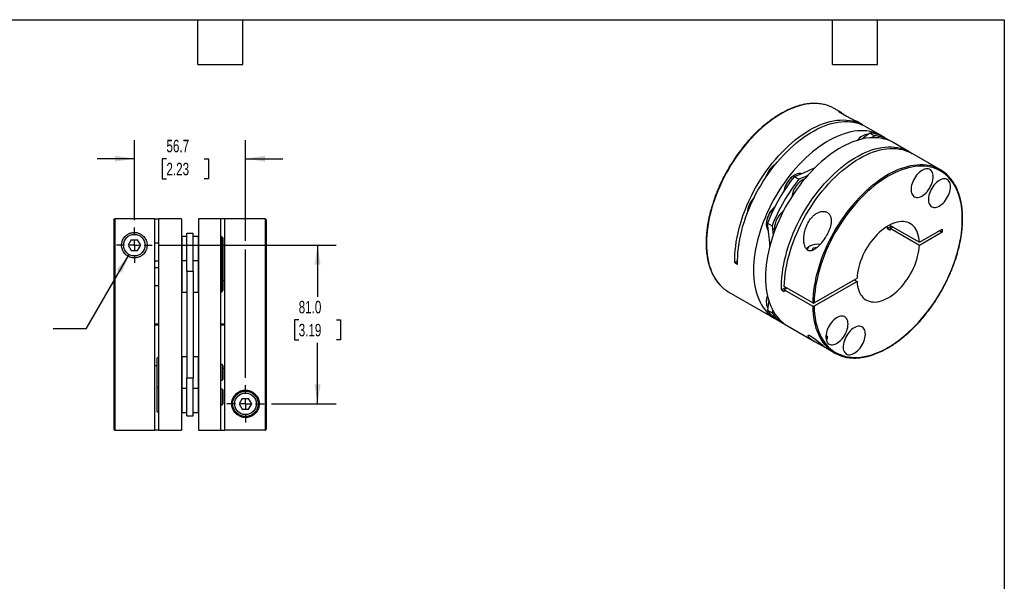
# Model space of a CAD drawing. Header units: millimetres. Extents: x 19 to 819, y 19 to 629.
# Tile 3 of 3: x 317 to 819, y 342 to 629. Entities that reach past the tile are written whole.
import ezdxf

# ---------------------------------------------------------------- set-up
doc = ezdxf.new("R2010")
doc.units = ezdxf.units.MM
doc.header["$LTSCALE"] = 3
doc.linetypes.add('SLD-Center', pattern=[19.05, 15.24, -1.27, 1.27, -1.27])
doc.linetypes.add('SLD-Solid', pattern=[0])
doc.layers.add('CENTER', color=40, linetype='SLD-Center')
doc.layers.add('DIMENSIONS', color=140, linetype='SLD-Solid', lineweight=25)
doc.layers.add('TEXT', color=140, linetype='SLD-Solid', lineweight=25)
doc.styles.add('SLDTEXTSTYLE0', font='TXT', dxfattribs={"width": 0.7})
doc.dimstyles.new('SLDDIMSTYLE2', dxfattribs={"dimtxt": 6.474023, "dimasz": 9.906, "dimexe": 0, "dimexo": 0.0625, "dimgap": 1.618506, "dimtad": 0, "dimtih": 1, "dimtoh": 1, "dimdec": 1, "dimrnd": 1e-09, "dimzin": 4, "dimdsep": 46, "dimtxsty": 'SLDTEXTSTYLE0', "dimsah": 1, "dimcen": 0.09, "dimadec": 0, "dimazin": 1, "dimtfac": 1, "dimtdec": 1, "dimtofl": 0, "dimtmove": 0, "dimatfit": 3, "dimfxl": 0, "dimfrac": 2, "dimtolj": 1, "dimtzin": 12, "dimarcsym": 0})
doc.dimstyles.new('SLDDIMSTYLE4', dxfattribs={"dimtxt": 6.474023, "dimasz": 9.906, "dimexe": 0, "dimexo": 0.0625, "dimgap": 1.618506, "dimtad": 0, "dimtih": 1, "dimtoh": 1, "dimdec": 1, "dimrnd": 1e-09, "dimzin": 12, "dimdsep": 46, "dimtxsty": 'SLDTEXTSTYLE0', "dimsah": 1, "dimcen": 0.09, "dimadec": 0, "dimazin": 3, "dimtfac": 1, "dimtdec": 1, "dimtmove": 0, "dimatfit": 0, "dimfxl": 0, "dimfrac": 2, "dimtolj": 1, "dimtzin": 12, "dimarcsym": 0})
doc.dimstyles.new('SLDDIMSTYLE5', dxfattribs={"dimtxt": 6.474023, "dimasz": 9.906, "dimexe": 0, "dimexo": 0.0625, "dimgap": 1.618506, "dimtad": 0, "dimtih": 1, "dimtoh": 1, "dimdec": 1, "dimrnd": 1e-09, "dimzin": 12, "dimdsep": 46, "dimtxsty": 'SLDTEXTSTYLE0', "dimsah": 1, "dimcen": 0, "dimadec": 0, "dimazin": 3, "dimtfac": 1, "dimtdec": 1, "dimtofl": 0, "dimtmove": 0, "dimatfit": 3, "dimfxl": 0, "dimfrac": 2, "dimtolj": 1, "dimtzin": 12, "dimarcsym": 0})

# ---------------------------------------------------------------- blocks, each defined once
blk = doc.blocks.new('_D_5')
at = {"layer": 'DIMENSIONS'}
for p, q in [((388.05, 513.52), (478.21, 513.52)), ((468.68, 513.52), (468.68, 487.17)), ((459.06, 475.44), (456.89, 475.44)), ((456.89, 475.44), (456.89, 465.15)), ((478.3, 475.44), (480.47, 475.44)), ((480.47, 475.44), (480.47, 465.15)), ((456.89, 465.15), (459.06, 465.15)), ((468.68, 432.52), (468.68, 463.7)), ((480.47, 465.15), (478.3, 465.15)), ((445.25, 432.52), (478.21, 432.52))]:
    blk.add_line(p, q, dxfattribs=at)
for points in [[(468.68, 513.52), (467.16, 503.61), (470.21, 503.61)], [(468.68, 432.52), (470.21, 442.42), (467.16, 442.42)]]:
    blk.add_solid(points, dxfattribs=at)
at = {"layer": 'DIMENSIONS', "char_height": 6.35, "attachment_point": 1, "style": 'SLDTEXTSTYLE0'}
for s, insert in [('81.0', (459.06, 485.07)), ('3.19', (459.06, 473.33))]:
    blk.add_mtext(s, dxfattribs=dict(at, insert=insert))
blk = doc.blocks.new('_D_6')
at = {"layer": 'DIMENSIONS'}
for p, q in [((375.2, 526.37), (375.2, 567.2)), ((431.9, 515.8), (431.9, 567.2)), ((375.2, 557.67), (356.15, 557.67)), ((391.57, 557.67), (389.4, 557.67)), ((389.4, 557.67), (389.4, 547.38)), ((410.81, 557.67), (412.99, 557.67)), ((412.99, 557.67), (412.99, 547.38)), ((431.9, 557.67), (450.95, 557.67)), ((389.4, 547.38), (391.57, 547.38)), ((412.99, 547.38), (410.81, 547.38)), ((431.9, 445.87), (431.9, 511.23))]:
    blk.add_line(p, q, dxfattribs=at)
for points in [[(375.2, 557.67), (365.3, 559.2), (365.3, 556.15)], [(431.9, 557.67), (441.81, 556.15), (441.81, 559.2)]]:
    blk.add_solid(points, dxfattribs=at)
at = {"layer": 'DIMENSIONS', "char_height": 6.35, "attachment_point": 1, "style": 'SLDTEXTSTYLE0'}
for s, insert in [('56.7', (391.57, 567.31)), ('2.23', (391.57, 555.57))]:
    blk.add_mtext(s, dxfattribs=dict(at, insert=insert))
blk = doc.blocks.new('_D_7')
at = {"layer": 'DIMENSIONS'}
for p, q in [((372.45, 508.76), (350.5, 470.73)), ((350.5, 470.73), (333.83, 470.73))]:
    blk.add_line(p, q, dxfattribs=at)
blk.add_solid([(372.45, 508.76), (366.18, 500.94), (368.82, 499.41)], dxfattribs=at)
at = {"layer": 'DIMENSIONS', "char_height": 6.35, "attachment_point": 1, "style": 'SLDTEXTSTYLE0'}
for s, insert in [('M10-1.5 X 30MM', (256.67, 478.92)), ('SHCS X2', (273.87, 468.63))]:
    blk.add_mtext(s, dxfattribs=dict(at, insert=insert))
blk = doc.blocks.new('SW_CENTERMARKSYMBOL_1')
at = {"layer": 'CENTER', "color": 0}
for p, q in [((0, 5.08), (0, 9.54)), ((-5.08, 0), (-9.54, 0)), ((0, 0), (-2.54, 0)), ((0, 0), (0, 2.54)), ((0, 0), (0, -2.54)), ((0, 0), (2.54, 0)), ((5.08, 0), (9.54, 0)), ((0, -5.08), (0, -9.54))]:
    blk.add_line(p, q, dxfattribs=at)
blk = doc.blocks.new('SW_CENTERMARKSYMBOL_2')
at = {"layer": 'CENTER', "color": 0}
for p, q in [((0, 5.08), (0, 9.04)), ((-5.08, 0), (-9.04, 0)), ((0, 0), (-2.54, 0)), ((0, 0), (0, 2.54)), ((0, 0), (0, -2.54)), ((0, 0), (2.54, 0)), ((5.08, 0), (9.04, 0)), ((0, -5.08), (0, -9.04))]:
    blk.add_line(p, q, dxfattribs=at)

msp = doc.modelspace()

# ---------------------------------------------------------------- linework, layer by layer
for p, q in [((735.1, 581.71), (732.31, 583.32)), ((746.8, 574.95), (743.66, 576.76)), ((756.35, 569.44), (748.22, 574.13)), ((746.8, 569.31), (746.66, 569.23)), ((750.51, 570.76), (752.84, 569.41)), ((752.84, 569.41), (751.5, 568.39)), ((760.59, 566.99), (758.26, 568.34)), ((770.63, 561.19), (762.5, 565.89)), ((786.54, 552.01), (772.05, 560.38)), ((712.01, 548.54), (714.35, 547.19)), ((712.18, 549.33), (712.04, 549.25)), ((364.7, 526.51), (364.7, 419.52)), ((385.7, 527.01), (365.2, 527.01)), ((365.2, 527.01), (365.2, 419.02)), ((385.7, 419.02), (385.7, 527.01)), ((385.7, 526.98), (387.7, 526.98)), ((399.2, 527.02), (387.7, 527.02)), ((387.7, 419.02), (387.7, 527.02)), ((399.2, 527.02), (399.2, 419.02)), ((419.4, 527.02), (407.9, 527.02)), ((407.9, 527.02), (407.9, 419.02)), ((419.4, 419.02), (419.4, 527.02)), ((421.4, 526.98), (419.4, 526.98)), ((441.9, 527.02), (421.4, 527.02)), ((421.4, 419.03), (421.4, 527.02)), ((441.9, 527.02), (441.9, 419.03)), ((442.4, 526.52), (442.4, 419.53)), ((697.68, 524.38), (697.68, 524.21)), ((698.28, 524.76), (700.62, 523.41)), ((759.48, 521.94), (759.54, 523.2)), ((761.65, 523.19), (759.48, 521.94)), ((760.94, 523.6), (760.92, 523.96)), ((760.94, 523.6), (775.79, 515.03)), ((762.36, 522.78), (760.94, 521.97)), ((399.4, 518), (399.2, 517.8)), ((401.9, 518), (399.4, 518)), ((399.4, 518), (399.4, 505.5)), ((401.9, 519.66), (405.2, 519.66)), ((401.9, 500.24), (401.9, 519.66)), ((405.2, 500.24), (405.2, 519.66)), ((407.7, 518), (405.2, 518)), ((407.9, 517.8), (407.7, 518)), ((407.7, 518), (407.7, 505.5)), ((419.6, 518), (419.4, 518)), ((420.4, 517.2), (419.6, 518)), ((419.6, 518), (419.6, 505.5)), ((759.48, 521.94), (760.89, 521.12)), ((775.79, 513.4), (760.94, 521.97)), ((775.79, 515.03), (787.47, 521.77)), ((787.47, 520.14), (775.79, 513.4)), ((786.06, 520.96), (787.47, 520.14)), ((787.47, 521.77), (787.47, 520.14)), ((373.59, 516.32), (371.97, 513.52)), ((371.97, 513.52), (373.59, 510.72)), ((373.59, 516.32), (376.82, 516.32)), ((378.44, 513.52), (376.82, 516.32)), ((376.82, 510.72), (378.44, 513.52)), ((387.7, 514.5), (385.7, 514.5)), ((420.4, 517.2), (420.4, 504.7)), ((719.95, 513), (719.24, 512.59)), ((373.59, 510.72), (376.82, 510.72)), ((721.55, 512.07), (720.93, 510.74)), ((723.64, 512.4), (721.55, 512.07)), ((721.55, 510.99), (721.55, 512.07)), ((385.7, 505.5), (387.7, 505.5)), ((399.4, 505.5), (399.2, 505.3)), ((401.9, 505.5), (399.4, 505.5)), ((399.4, 505.5), (399.4, 489.5)), ((407.7, 505.5), (405.2, 505.5)), ((407.9, 505.3), (407.7, 505.5)), ((407.7, 505.5), (407.7, 489.5)), ((419.6, 505.5), (419.4, 505.5)), ((420.4, 504.7), (419.6, 505.5)), ((419.6, 505.5), (419.6, 489.5)), ((420.4, 504.7), (420.4, 490.3)), ((683.03, 505.32), (681.65, 504.52)), ((683.06, 503.7), (681.65, 504.52)), ((387.7, 502), (385.7, 502)), ((401.9, 500.24), (405.2, 500.24)), ((401.9, 500.24), (401.9, 445.8)), ((405.2, 500.24), (405.2, 445.8)), ((385.7, 493), (387.7, 493)), ((420.4, 495.43), (421.4, 495.43)), ((722.07, 484.02), (744, 496.68)), ((744, 495.04), (722.07, 482.38)), ((742.59, 495.86), (744, 495.04)), ((399.2, 489.7), (399.4, 489.5)), ((399.4, 489.5), (401.9, 489.5)), ((405.2, 489.5), (407.7, 489.5)), ((407.7, 489.5), (407.9, 489.7)), ((419.4, 489.5), (419.6, 489.5)), ((419.6, 489.5), (420.4, 490.3)), ((678.31, 489.78), (702.35, 475.9)), ((707.58, 491.98), (705.48, 490.76)), ((705.48, 490.76), (706.89, 489.95)), ((721.37, 484.02), (706.87, 492.39)), ((708.29, 491.57), (706.87, 490.75)), ((706.87, 490.75), (721.37, 482.38)), ((697.68, 484.4), (697.68, 484.24)), ((698.28, 480.3), (700.62, 478.96)), ((700.83, 480.63), (700.62, 478.96)), ((387.7, 473.12), (385.7, 473.12)), ((385.7, 472.92), (387.7, 472.92)), ((421.4, 473.12), (419.4, 473.12)), ((419.4, 472.92), (421.4, 472.92)), ((704.26, 474.8), (706.6, 473.45)), ((708.5, 472.35), (722.34, 464.36)), ((728.6, 460.75), (732.55, 458.47)), ((387.5, 456.54), (386.7, 455.74)), ((386.7, 455.74), (386.7, 441.34)), ((387.7, 456.54), (387.5, 456.54)), ((387.5, 456.54), (387.5, 440.54)), ((399.4, 456.54), (399.2, 456.34)), ((401.9, 456.54), (399.4, 456.54)), ((399.4, 456.54), (399.4, 440.54)), ((407.7, 456.54), (405.2, 456.54)), ((407.9, 456.34), (407.7, 456.54)), ((407.7, 456.54), (407.7, 440.54)), ((420, 452.54), (419.4, 452.54)), ((420.4, 452.14), (420, 452.54)), ((420, 452.54), (420, 444.54)), ((385.7, 452.11), (386.7, 452.11)), ((420.4, 452.14), (420.4, 444.94)), ((421.4, 450.61), (420.4, 450.61)), ((401.9, 445.8), (405.2, 445.8)), ((401.9, 426.38), (401.9, 445.8)), ((405.2, 426.38), (405.2, 445.8)), ((419.4, 444.54), (420, 444.54)), ((420, 444.54), (420.4, 444.94)), ((386.7, 441.34), (387.5, 440.54)), ((386.7, 441.34), (386.7, 428.84)), ((387.5, 440.54), (387.7, 440.54)), ((387.5, 440.54), (387.5, 428.04)), ((399.2, 440.74), (399.4, 440.54)), ((399.4, 440.54), (401.9, 440.54)), ((399.4, 440.54), (399.4, 428.04)), ((405.2, 440.54), (407.7, 440.54)), ((407.7, 440.54), (407.9, 440.74)), ((407.7, 440.54), (407.7, 428.04)), ((420, 440.04), (419.4, 440.04)), ((420.4, 439.64), (420, 440.04)), ((420, 440.04), (420, 432.04)), ((420.4, 439.64), (420.4, 432.44)), ((420, 432.04), (420.4, 432.44)), ((430.29, 435.32), (428.67, 432.52)), ((428.67, 432.52), (430.29, 429.72)), ((430.29, 435.32), (433.52, 435.32)), ((435.14, 432.52), (433.52, 435.32)), ((433.52, 429.72), (435.14, 432.52)), ((386.7, 428.84), (387.5, 428.04)), ((387.5, 428.04), (387.7, 428.04)), ((399.2, 428.24), (399.4, 428.04)), ((399.4, 428.04), (401.9, 428.04)), ((405.2, 428.04), (407.7, 428.04)), ((407.7, 428.04), (407.9, 428.24)), ((419.4, 432.04), (420, 432.04)), ((430.29, 429.72), (433.52, 429.72)), ((401.9, 426.38), (405.2, 426.38)), ((365.2, 419.02), (385.7, 419.02)), ((387.7, 419.06), (385.7, 419.06)), ((387.7, 419.02), (399.2, 419.02)), ((407.9, 419.02), (419.4, 419.02)), ((419.4, 419.06), (421.4, 419.06)), ((441.9, 419.03), (421.4, 419.03))]:
    msp.add_line(p, q)
at = {"flags": 128}
for points in [[(727.32, 585.29), (726.02, 585.55), (724.51, 585.75), (722.95, 585.84), (721.35, 585.82), (719.72, 585.7), (718.05, 585.47), (716.36, 585.14), (714.65, 584.7), (712.91, 584.15), (711.16, 583.5), (709.4, 582.75), (707.62, 581.9), (705.84, 580.95), (704.07, 579.9), (702.29, 578.76), (700.52, 577.53), (698.76, 576.21), (697.01, 574.8), (695.28, 573.31), (693.58, 571.74), (691.9, 570.09), (690.25, 568.37), (688.63, 566.58), (687.05, 564.73), (685.5, 562.81), (684, 560.84), (682.55, 558.82), (681.15, 556.74), (679.79, 554.63), (678.5, 552.47), (677.26, 550.28), (676.08, 548.06), (674.97, 545.81), (673.92, 543.55), (672.94, 541.26), (672.04, 538.97), (671.2, 536.68), (670.44, 534.38), (669.75, 532.09), (669.14, 529.8), (668.61, 527.54), (668.16, 525.29), (667.79, 523.06), (667.5, 520.87), (667.29, 518.71), (667.17, 516.59), (667.12, 514.51), (667.17, 512.48), (667.29, 510.5), (667.5, 508.58), (667.79, 506.72), (668.16, 504.92), (668.61, 503.19), (669.14, 501.54), (669.75, 499.96), (670.44, 498.46), (671.2, 497.04), (672.04, 495.71), (672.94, 494.47), (673.92, 493.32), (674.14, 493.09)], [(681.65, 504.52), (681.62, 506.59), (681.68, 508.7), (681.83, 510.86), (682.06, 513.05), (682.37, 515.28), (682.77, 517.54), (683.25, 519.82), (683.81, 522.12), (684.45, 524.43), (685.17, 526.75), (685.97, 529.08), (686.84, 531.4), (687.78, 533.72), (688.8, 536.02), (689.89, 538.31), (691.04, 540.57), (692.25, 542.81), (693.53, 545.01), (694.87, 547.18), (696.26, 549.3), (697.7, 551.38), (699.19, 553.4), (700.73, 555.37), (702.31, 557.28), (703.93, 559.12), (705.59, 560.9), (707.27, 562.6), (708.99, 564.22), (710.73, 565.77), (712.49, 567.23), (714.26, 568.61), (716.05, 569.89), (717.84, 571.08), (719.64, 572.18), (721.44, 573.18), (723.24, 574.08), (725.03, 574.88), (726.81, 575.57), (728.57, 576.16), (730.31, 576.64), (732.03, 577.01), (733.72, 577.28), (735.38, 577.43), (737.01, 577.48), (738.6, 577.41), (740.14, 577.24), (741.65, 576.96), (743.1, 576.57), (744.5, 576.07), (745.84, 575.46), (747.13, 574.75), (747.5, 574.52)], [(683.06, 503.7), (683.04, 505.74), (683.09, 507.83), (683.24, 509.96), (683.46, 512.13), (683.77, 514.33), (684.15, 516.56), (684.62, 518.81), (685.17, 521.08), (685.79, 523.37), (686.49, 525.66), (687.27, 527.96), (688.12, 530.25), (689.05, 532.54), (690.04, 534.82), (691.1, 537.08), (692.23, 539.32), (693.42, 541.54), (694.67, 543.72), (695.97, 545.87), (697.33, 547.98), (698.75, 550.04), (700.21, 552.06), (701.72, 554.02), (703.27, 555.92), (704.86, 557.76), (706.49, 559.54), (708.14, 561.24), (709.83, 562.87), (711.54, 564.43), (713.27, 565.9), (715.02, 567.29), (716.78, 568.6), (718.55, 569.81), (720.33, 570.93), (722.11, 571.96), (723.89, 572.89), (725.66, 573.72), (727.42, 574.45), (729.17, 575.08), (730.9, 575.61), (732.61, 576.03), (734.29, 576.34), (735.95, 576.55), (737.58, 576.65), (739.17, 576.64), (740.72, 576.53), (742.23, 576.31), (743.69, 575.99), (745.1, 575.56), (746.46, 575.02), (747.77, 574.38), (748.22, 574.13)], [(757.29, 568.86), (757.28, 568.86), (756.03, 569.62), (754.72, 570.27), (753.36, 570.82), (751.94, 571.26), (750.47, 571.6), (748.96, 571.83), (747.4, 571.95), (745.8, 571.96), (744.17, 571.86), (742.5, 571.66), (740.81, 571.35), (739.09, 570.93), (737.35, 570.4), (735.59, 569.77), (733.82, 569.04), (732.03, 568.2), (730.25, 567.27), (728.46, 566.24), (726.67, 565.11), (724.88, 563.88), (723.11, 562.57), (721.35, 561.17), (719.61, 559.68), (717.89, 558.12), (716.2, 556.47), (714.53, 554.75), (712.9, 552.96), (711.3, 551.11), (709.74, 549.19), (708.23, 547.21), (706.76, 545.18), (705.34, 543.1), (703.98, 540.98), (702.67, 538.81), (701.42, 536.61), (700.23, 534.38), (699.1, 532.12), (698.04, 529.84), (697.05, 527.55), (696.13, 525.24), (695.29, 522.93), (694.52, 520.62), (693.82, 518.32), (693.2, 516.02), (692.67, 513.74), (692.21, 511.47), (691.84, 509.24), (691.54, 507.03), (691.33, 504.85), (691.21, 502.72), (691.17, 500.63), (691.21, 498.59), (691.33, 496.6), (691.54, 494.66), (691.84, 492.79), (692.21, 490.99), (692.67, 489.25), (693.2, 487.59), (693.82, 486.01), (694.52, 484.5), (695.29, 483.08), (696.13, 481.75), (697.05, 480.5), (698.04, 479.35), (699.1, 478.3), (700.23, 477.34), (701.42, 476.48), (702.67, 475.73), (703.32, 475.38)], [(762.5, 565.89), (762.18, 566.06), (760.87, 566.72), (759.51, 567.27), (758.09, 567.71), (756.62, 568.05), (755.11, 568.27), (753.55, 568.4), (751.95, 568.41), (750.32, 568.31), (748.66, 568.11), (746.96, 567.8), (745.24, 567.38), (743.5, 566.85), (741.74, 566.22), (739.97, 565.49), (738.19, 564.65), (736.4, 563.72), (734.61, 562.68), (732.82, 561.55), (731.04, 560.33), (729.26, 559.02), (727.5, 557.62), (725.76, 556.13), (724.04, 554.57), (722.35, 552.92), (720.68, 551.2), (719.05, 549.41), (717.45, 547.56), (715.9, 545.64), (714.38, 543.66), (712.91, 541.63), (711.5, 539.55), (710.13, 537.42), (708.82, 535.26), (707.57, 533.06), (706.38, 530.83), (705.25, 528.57), (704.2, 526.29), (703.2, 524), (702.29, 521.69), (701.44, 519.38), (700.67, 517.07), (699.97, 514.76), (699.36, 512.47), (698.82, 510.19), (698.36, 507.92), (697.99, 505.68), (697.7, 503.48), (697.49, 501.3), (697.36, 499.17), (697.32, 497.08), (697.36, 495.03), (697.49, 493.04), (697.7, 491.11), (697.99, 489.24), (698.36, 487.44), (698.82, 485.7), (699.36, 484.04), (699.97, 482.45), (700.67, 480.95), (701.44, 479.53), (702.29, 478.2), (703.2, 476.95), (704.2, 475.8), (705.25, 474.75), (706.38, 473.79), (707.57, 472.93), (708.5, 472.35)], [(750.51, 570.76), (747.32, 568.35), (746.38, 567.66)], [(705.48, 490.76), (705.45, 492.8), (705.51, 494.89), (705.65, 497.02), (705.88, 499.19), (706.18, 501.39), (706.57, 503.62), (707.04, 505.87), (707.58, 508.14), (708.21, 510.43), (708.91, 512.72), (709.69, 515.02), (710.54, 517.31), (711.46, 519.6), (712.46, 521.88), (713.52, 524.14), (714.64, 526.38), (715.83, 528.6), (717.08, 530.78), (718.39, 532.93), (719.75, 535.04), (721.16, 537.1), (722.63, 539.12), (724.14, 541.08), (725.69, 542.98), (727.28, 544.82), (728.9, 546.6), (730.56, 548.3), (732.24, 549.93), (733.95, 551.49), (735.68, 552.96), (737.43, 554.35), (739.2, 555.66), (740.97, 556.87), (742.74, 557.99), (744.52, 559.02), (746.3, 559.95), (748.07, 560.78), (749.83, 561.51), (751.58, 562.14), (753.31, 562.67), (755.02, 563.09), (756.71, 563.4), (758.37, 563.61), (759.99, 563.71), (761.58, 563.7), (763.13, 563.59), (764.64, 563.37), (766.1, 563.05), (767.52, 562.62), (768.88, 562.08), (770.19, 561.44), (771.33, 560.77)], [(706.87, 492.39), (706.95, 494.51), (707.11, 496.67), (707.35, 498.87), (707.68, 501.11), (708.09, 503.37), (708.59, 505.65), (709.16, 507.96), (709.82, 510.27), (710.55, 512.59), (711.36, 514.92), (712.25, 517.24), (713.2, 519.56), (714.23, 521.86), (715.33, 524.14), (716.49, 526.4), (717.72, 528.63), (719.01, 530.82), (720.35, 532.98), (721.75, 535.1), (723.21, 537.17), (724.71, 539.18), (726.25, 541.14), (727.84, 543.04), (729.47, 544.87), (731.13, 546.63), (732.82, 548.32), (734.54, 549.93), (736.28, 551.46), (738.04, 552.91), (739.82, 554.27), (741.61, 555.54), (743.41, 556.71), (745.21, 557.79), (747.01, 558.78), (748.8, 559.66), (750.59, 560.44), (752.37, 561.11), (754.13, 561.68), (755.86, 562.14), (757.58, 562.49), (759.27, 562.74), (760.92, 562.87), (762.54, 562.9), (764.12, 562.82), (765.66, 562.62), (767.15, 562.32), (768.6, 561.91), (769.99, 561.4), (771.32, 560.77), (772.05, 560.38)], [(781.57, 553.97), (780.85, 554.13), (779.35, 554.37), (777.81, 554.51), (776.22, 554.53), (774.61, 554.45), (772.95, 554.27), (771.27, 553.97), (769.57, 553.57), (767.84, 553.07), (766.09, 552.46), (764.33, 551.75), (762.56, 550.94), (760.79, 550.03), (759.01, 549.02), (757.23, 547.92), (755.46, 546.72), (753.69, 545.43), (751.94, 544.06), (750.2, 542.6), (748.49, 541.06), (746.8, 539.45), (745.13, 537.76), (743.5, 535.99), (741.91, 534.16), (740.35, 532.27), (738.83, 530.32), (737.36, 528.32), (735.93, 526.26), (734.56, 524.16), (733.24, 522.02), (731.98, 519.84), (730.78, 517.63), (729.64, 515.4), (728.57, 513.14), (727.56, 510.86), (726.62, 508.57), (725.76, 506.28), (724.96, 503.98), (724.25, 501.69), (723.61, 499.4), (723.05, 497.12), (722.56, 494.87), (722.16, 492.63), (721.84, 490.43), (721.6, 488.25), (721.44, 486.11), (721.37, 484.02)], [(722.07, 482.38), (722.15, 480.38), (722.31, 478.43), (722.55, 476.53), (722.87, 474.7), (723.28, 472.94), (723.76, 471.25), (724.33, 469.63), (724.97, 468.09), (725.69, 466.63), (726.49, 465.26), (727.36, 463.97), (728.3, 462.77), (729.31, 461.67), (730.39, 460.66), (731.53, 459.76), (732.74, 458.95), (734.01, 458.24), (735.33, 457.63), (736.71, 457.13), (738.14, 456.74), (739.61, 456.45), (741.13, 456.27), (742.7, 456.2), (744.3, 456.23), (745.93, 456.38), (747.6, 456.62), (749.29, 456.98), (751.01, 457.44), (752.74, 458.01), (754.5, 458.68), (756.26, 459.45), (758.03, 460.33), (759.81, 461.3), (761.58, 462.37), (763.35, 463.53), (765.12, 464.78), (766.87, 466.13), (768.61, 467.56), (770.33, 469.07), (772.02, 470.66), (773.69, 472.32), (775.33, 474.06), (776.94, 475.87), (778.5, 477.74), (780.03, 479.67), (781.51, 481.66), (782.94, 483.7), (784.33, 485.78), (785.66, 487.91), (786.93, 490.08), (788.14, 492.28), (789.29, 494.5), (790.38, 496.75), (791.39, 499.02), (792.34, 501.31), (793.22, 503.6), (794.02, 505.89), (794.75, 508.18), (795.41, 510.46), (795.98, 512.74), (796.47, 514.99), (796.89, 517.23), (797.22, 519.43), (797.47, 521.61), (797.63, 523.75), (797.72, 525.84), (797.72, 527.89), (797.63, 529.9), (797.47, 531.84), (797.22, 533.73), (796.89, 535.55), (796.47, 537.31), (795.98, 538.99), (795.41, 540.6), (794.75, 542.14), (794.02, 543.59), (793.22, 544.95), (792.34, 546.23), (791.39, 547.42), (790.38, 548.51), (789.29, 549.51), (788.14, 550.4), (786.93, 551.2), (785.66, 551.9), (784.33, 552.49), (782.94, 552.98), (781.51, 553.37), (780.03, 553.64), (778.5, 553.81), (776.94, 553.88), (775.33, 553.83), (773.69, 553.68), (772.02, 553.42), (770.33, 553.05), (768.61, 552.58), (766.87, 552), (765.12, 551.32), (763.35, 550.53), (761.58, 549.65), (759.81, 548.67), (758.03, 547.59), (756.26, 546.42), (754.5, 545.16), (752.74, 543.8), (751.01, 542.37), (749.29, 540.85), (747.6, 539.25), (745.93, 537.57), (744.3, 535.83), (742.7, 534.02), (741.13, 532.14), (739.61, 530.2), (738.14, 528.21), (736.71, 526.16), (735.33, 524.07), (734.01, 521.94), (732.74, 519.77), (731.53, 517.57), (730.39, 515.34), (729.31, 513.09), (728.3, 510.82), (727.36, 508.53), (726.49, 506.24), (725.69, 503.95), (724.97, 501.66), (724.33, 499.38), (723.76, 497.1), (723.28, 494.85), (722.87, 492.62), (722.55, 490.42), (722.31, 488.25), (722.15, 486.11), (722.07, 484.02)], [(715.6, 549.97), (715.31, 550.04), (714.7, 550.1), (714.06, 550.04), (713.39, 549.87), (712.7, 549.6), (712.01, 549.22), (711.32, 548.75), (710.63, 548.18), (709.98, 547.54), (709.35, 546.82), (708.77, 546.04), (708.24, 545.21), (707.78, 544.35), (707.37, 543.46), (707.04, 542.56), (706.79, 541.66), (706.68, 541.12)], [(718.61, 548.92), (717.53, 548.46), (714.35, 547.19)], [(782.86, 548.49), (782.82, 549.27), (782.69, 549.99), (782.48, 550.63), (782.19, 551.19), (781.82, 551.67), (781.39, 552.04), (780.89, 552.31), (780.33, 552.48), (779.73, 552.53), (779.09, 552.47), (778.42, 552.31), (777.73, 552.03), (777.03, 551.66), (776.34, 551.18), (775.66, 550.62), (775, 549.97), (774.38, 549.25), (773.8, 548.47), (773.27, 547.64), (772.8, 546.78), (772.4, 545.89), (772.07, 544.99), (771.82, 544.09), (771.65, 543.22), (771.56, 542.37), (771.56, 541.57), (771.65, 540.82), (771.82, 540.13), (772.07, 539.53), (772.4, 539.01), (772.8, 538.59), (773.27, 538.26), (773.8, 538.05), (774.38, 537.94), (775, 537.94), (775.66, 538.05), (776.34, 538.27), (777.03, 538.6), (777.73, 539.02), (778.42, 539.54), (779.09, 540.15), (779.73, 540.83), (780.33, 541.59), (780.89, 542.39), (781.39, 543.24), (781.82, 544.12), (782.19, 545.01), (782.48, 545.91), (782.69, 546.8), (782.82, 547.66), (782.86, 548.49)], [(791.7, 543.39), (791.66, 544.16), (791.53, 544.88), (791.32, 545.53), (791.03, 546.09), (790.67, 546.56), (790.23, 546.93), (789.73, 547.21), (789.17, 547.37), (788.57, 547.42), (787.93, 547.37), (787.26, 547.2), (786.57, 546.93), (785.87, 546.55), (785.18, 546.07), (784.5, 545.51), (783.84, 544.86), (783.22, 544.14), (782.64, 543.37), (782.11, 542.54), (781.64, 541.67), (781.24, 540.78), (780.91, 539.88), (780.66, 538.99), (780.49, 538.11), (780.4, 537.26), (780.4, 536.46), (780.49, 535.71), (780.66, 535.03), (780.91, 534.42), (781.24, 533.91), (781.64, 533.48), (782.11, 533.16), (782.64, 532.94), (783.22, 532.83), (783.84, 532.83), (784.5, 532.94), (785.18, 533.16), (785.87, 533.49), (786.57, 533.92), (787.26, 534.44), (787.93, 535.04), (788.57, 535.73), (789.17, 536.48), (789.73, 537.28), (790.23, 538.13), (790.67, 539.01), (791.03, 539.91), (791.32, 540.81), (791.53, 541.69), (791.66, 542.56), (791.7, 543.39)], [(702.04, 533.09), (701.79, 532.87), (701.14, 532.22), (700.51, 531.5), (699.93, 530.73), (699.4, 529.9), (698.93, 529.03), (698.53, 528.14), (698.2, 527.24), (697.95, 526.35), (697.78, 525.47), (697.69, 524.62), (697.69, 523.82), (697.78, 523.07), (697.95, 522.39), (698.2, 521.78), (698.53, 521.26), (698.83, 520.93)], [(700.62, 523.41), (701.11, 520.02), (701.26, 518.85)], [(775.79, 515.03), (775.7, 516.31), (775.52, 517.52), (775.26, 518.67), (774.92, 519.75), (774.5, 520.76), (774.01, 521.67), (773.43, 522.5), (772.79, 523.24), (772.08, 523.89), (771.3, 524.43), (770.47, 524.87), (769.58, 525.2), (768.64, 525.43), (767.65, 525.56), (766.62, 525.57), (765.55, 525.47), (764.46, 525.27), (763.34, 524.96), (762.2, 524.55), (761.05, 524.03), (759.9, 523.41), (758.74, 522.69), (757.59, 521.88), (756.46, 520.99), (755.34, 520), (754.24, 518.94), (753.18, 517.81), (752.15, 516.61), (751.16, 515.34), (750.22, 514.03), (749.33, 512.66), (748.49, 511.26), (747.71, 509.82), (747, 508.36), (746.36, 506.88), (745.79, 505.39), (745.29, 503.89), (744.87, 502.41), (744.53, 500.93), (744.27, 499.48), (744.1, 498.06), (744, 496.68)], [(701.89, 520.64), (701.83, 521.07), (701.79, 521.85)], [(744, 495.04), (744.1, 493.77), (744.27, 492.55), (744.53, 491.4), (744.87, 490.32), (745.29, 489.32), (745.79, 488.4), (746.36, 487.57), (747, 486.83), (747.71, 486.19), (748.49, 485.64), (749.33, 485.2), (750.22, 484.87), (751.16, 484.64), (752.15, 484.52), (753.18, 484.5), (754.24, 484.6), (755.34, 484.8), (756.46, 485.11), (757.59, 485.53), (758.74, 486.05), (759.9, 486.66), (761.05, 487.38), (762.2, 488.19), (763.34, 489.09), (764.46, 490.07), (765.55, 491.13), (766.62, 492.26), (767.65, 493.47), (768.64, 494.73), (769.58, 496.05), (770.47, 497.41), (771.3, 498.82), (772.08, 500.25), (772.79, 501.72), (773.43, 503.2), (774.01, 504.69), (774.5, 506.18), (774.92, 507.67), (775.26, 509.14), (775.52, 510.59), (775.7, 512.01), (775.79, 513.4)], [(698.9, 485.42), (698.78, 484.27), (698.28, 480.3)], [(721.37, 482.38), (721.44, 480.37), (721.6, 478.42), (721.84, 476.52), (722.16, 474.68), (722.56, 472.91), (723.05, 471.22), (723.61, 469.59), (724.25, 468.04), (724.96, 466.58), (725.76, 465.19), (726.62, 463.9), (727.56, 462.69), (728.57, 461.58), (728.57, 461.58)], [(739.4, 473.22), (739.36, 474), (739.23, 474.71), (739.02, 475.36), (738.73, 475.92), (738.36, 476.39), (737.93, 476.77), (737.43, 477.04), (736.87, 477.2), (736.27, 477.26), (735.63, 477.2), (734.96, 477.03), (734.27, 476.76), (733.57, 476.38), (732.88, 475.91), (732.2, 475.34), (731.54, 474.7), (730.92, 473.98), (730.34, 473.2), (729.81, 472.37), (729.34, 471.5), (728.94, 470.61), (728.61, 469.72), (728.36, 468.82), (728.19, 467.94), (728.1, 467.09), (728.1, 466.29), (728.19, 465.54), (728.36, 464.86), (728.61, 464.26), (728.94, 463.74), (729.34, 463.31), (729.81, 462.99), (730.34, 462.77), (730.92, 462.66), (731.54, 462.66), (732.2, 462.78), (732.88, 463), (733.57, 463.32), (734.27, 463.75), (734.96, 464.27), (735.63, 464.88), (736.27, 465.56), (736.87, 466.31), (737.43, 467.12), (737.93, 467.96), (738.36, 468.84), (738.73, 469.74), (739.02, 470.64), (739.23, 471.53), (739.36, 472.39), (739.4, 473.22)], [(728.6, 460.75), (728.56, 460.77), (728.1, 461.07), (727.46, 461.52), (726.47, 462.26), (725.28, 463.21), (724.31, 463.99), (723.24, 464.86), (722.58, 465.39), (721.88, 465.93), (720.95, 466.59), (720.24, 467.04), (719.65, 467.33), (719.16, 467.47), (718.97, 467.45), (718.87, 467.38), (718.85, 467.16), (719.02, 466.85), (719.51, 466.31), (720.3, 465.67), (720.3, 465.67)], [(742.59, 471.38), (741.89, 470.93), (741.21, 470.38), (740.54, 469.76), (739.91, 469.06), (739.32, 468.29), (738.78, 467.47), (738.29, 466.62), (737.87, 465.73), (737.52, 464.83), (737.25, 463.94), (737.06, 463.05), (736.96, 462.2), (736.93, 461.38), (737, 460.62), (737.15, 459.92), (737.38, 459.29), (737.69, 458.75), (738.07, 458.3), (738.53, 457.95), (739.04, 457.71), (739.61, 457.57), (740.22, 457.55), (740.87, 457.63), (741.55, 457.83), (742.24, 458.13), (742.94, 458.53), (743.63, 459.03), (744.3, 459.61), (744.95, 460.28), (745.57, 461.01), (746.13, 461.8), (746.65, 462.64), (747.1, 463.52), (747.49, 464.41), (747.8, 465.31), (748.03, 466.2), (748.18, 467.07), (748.24, 467.91), (748.22, 468.7), (748.11, 469.43), (747.92, 470.1), (747.65, 470.68), (747.3, 471.18), (746.88, 471.58), (746.4, 471.87), (745.86, 472.06), (745.26, 472.15), (744.63, 472.12), (743.97, 471.98), (743.28, 471.73), (742.59, 471.38)]]:
    msp.add_lwpolyline(points, dxfattribs=at)
for centre, radius in [((375.2, 513.52), 5.5), ((431.9, 432.52), 6.5), ((431.9, 432.52), 5.5)]:
    msp.add_circle(centre, radius)
for centre, radius, start, end in [((723.07, 567.23), 18.55, 60.132, 76.738), ((751.9, 560.56), 10.12, 121.1514, 140.1664), ((750.02, 562.93), 7.15, 93.3394, 144.62), ((748.83, 551.8), 19.03, 60.2975, 84.9375), ((751.24, 550.73), 18.75, 56.723, 85.1005), ((709.24, 544.46), 12.45, 123.3862, 164.0263), ((666.37, 667.59), 127.5, 290.9786, 296.16), ((777.38, 536.15), 18.31, 43.2876, 76.7989), ((784.18, 491.02), 92.29, 141.4441, 158.5559), ((718.67, 539), 12.21, 122.917, 170.2473), ((786.52, 489.67), 92.29, 141.4441, 158.5559), ((722.35, 536.84), 11.74, 115.0668, 172.6073), ((700.47, 529.17), 12.5, 136.0519, 176.536), ((709.85, 523.77), 12.18, 129.704, 177.1367), ((714.29, 521.21), 12.52, 128.7103, 177.0815), ((441.9, 526.52), 0.5, 0, 90), ((572.32, 504.77), 127.53, 3.8362, 9.0171), ((737.59, 522.85), 23.37, 355.7583, 357.8308), ((721.49, 508.53), 4.64, 118.9999, 137.7242), ((721.26, 510.28), 3.02, 115.7518, 160.3556), ((723.79, 505.68), 8.27, 80.9163, 117.7112), ((687.57, 505.76), 18.47, 223.3356, 239.9066), ((704.78, 484.64), 7.11, 155.2202, 206.8019), ((707.64, 484.23), 9.96, 159.6602, 179.0127), ((755.68, 491.54), 48.81, 180.9253, 181.8707), ((713.86, 491.24), 19.03, 215.053, 239.7072), ((716.11, 489.82), 18.92, 215.0178, 243.1538), ((741.7, 474.33), 18.31, 224.1616, 256.8207), ((365.2, 419.52), 0.5, 180, 270)]:
    msp.add_arc(centre, radius, start, end)
for points, knots in [([(727.23, 585.31), (727.11, 585.34), (726.53, 585.5), (725.44, 585.67), (723.98, 585.84), (722.48, 585.9), (720.94, 585.87), (719.38, 585.74), (717.79, 585.52), (716.17, 585.19), (714.53, 584.78), (712.87, 584.26), (711.2, 583.66), (709.52, 582.96), (707.83, 582.17), (706.14, 581.29), (704.44, 580.32), (702.75, 579.27), (701.06, 578.13), (699.38, 576.91), (697.71, 575.61), (696.06, 574.24), (694.42, 572.79), (692.81, 571.28), (691.22, 569.69), (689.66, 568.04), (688.13, 566.33), (686.63, 564.56), (685.17, 562.74), (683.75, 560.86), (682.37, 558.94), (681.03, 556.98), (679.75, 554.97), (678.51, 552.93), (677.33, 550.85), (676.2, 548.75), (675.12, 546.63), (674.11, 544.48), (673.15, 542.32), (672.26, 540.15), (671.43, 537.97), (670.67, 535.79), (669.98, 533.61), (669.36, 531.44), (668.8, 529.27), (668.32, 527.12), (667.91, 524.99), (667.57, 522.88), (667.31, 520.8), (667.12, 518.74), (667, 516.72), (666.97, 514.74), (667, 512.8), (667.11, 510.91), (667.3, 509.07), (667.56, 507.28), (667.9, 505.55), (668.31, 503.88), (668.79, 502.27), (669.35, 500.73), (669.97, 499.26), (670.67, 497.86), (671.43, 496.54), (672.27, 495.3), (673.14, 494.16), (673.76, 493.48), (674.07, 493.15)], [0, 0, 0, 0, 0.0042367, 0.0199506, 0.035681, 0.051429, 0.0671946, 0.0829769, 0.0987741, 0.1145841, 0.1304046, 0.1462334, 0.1620682, 0.1779074, 0.1937493, 0.2095928, 0.2254368, 0.2412804, 0.2571231, 0.2729646, 0.2888047, 0.3046432, 0.3204801, 0.3363155, 0.3521493, 0.3679817, 0.3838127, 0.3996426, 0.4154715, 0.4312994, 0.4471266, 0.4629532, 0.4787795, 0.4946054, 0.5104313, 0.5262573, 0.5420834, 0.55791, 0.573737, 0.5895648, 0.6053934, 0.621223, 0.6370539, 0.6528861, 0.6687197, 0.684555, 0.7003921, 0.716231, 0.7320717, 0.7479143, 0.7637588, 0.7796049, 0.7954525, 0.8113011, 0.8271502, 0.8429988, 0.8588456, 0.8746895, 0.8905286, 0.9063611, 0.9221846, 0.9379968, 0.9537954, 0.969578, 0.985343, 1, 1, 1, 1]), ([(736.42, 580.82), (736.15, 581.01), (735.6, 581.41), (735.01, 581.76), (734.64, 581.95), (734.5, 581.97), (734.53, 581.89), (734.67, 581.75), (734.91, 581.56), (735.25, 581.32), (735.7, 581.03), (736.26, 580.7), (736.94, 580.31), (737.71, 579.89), (738.54, 579.45), (739.44, 578.99), (740.39, 578.5), (741.45, 577.96), (742.52, 577.39), (743.3, 576.98), (743.63, 576.78), (743.66, 576.76)], [0, 0, 0, 0, 0.0862569, 0.1743328, 0.2435613, 0.3145578, 0.3599499, 0.4062029, 0.446781, 0.4882643, 0.5284108, 0.5696836, 0.6137083, 0.6593056, 0.7032668, 0.7485006, 0.8012376, 0.8554519, 0.9232721, 0.9928857, 1, 1, 1, 1]), ([(737.44, 580.04), (737.32, 580.14), (736.95, 580.43), (736.63, 580.66), (736.42, 580.82)], [0, 0, 0, 0, 0.349504, 1, 1, 1, 1]), ([(737.62, 456.48), (737.74, 456.45), (738.33, 456.29), (739.41, 456.12), (740.87, 455.95), (742.37, 455.89), (743.91, 455.92), (745.47, 456.05), (747.07, 456.27), (748.68, 456.6), (750.32, 457.01), (751.98, 457.53), (753.65, 458.13), (755.33, 458.83), (757.02, 459.62), (758.72, 460.5), (760.41, 461.47), (762.11, 462.52), (763.8, 463.66), (765.48, 464.88), (767.14, 466.18), (768.8, 467.55), (770.43, 469), (772.05, 470.51), (773.63, 472.1), (775.2, 473.75), (776.73, 475.46), (778.22, 477.23), (779.68, 479.05), (781.1, 480.93), (782.48, 482.85), (783.82, 484.82), (785.1, 486.82), (786.34, 488.86), (787.53, 490.94), (788.66, 493.04), (789.73, 495.16), (790.75, 497.31), (791.7, 499.47), (792.59, 501.64), (793.42, 503.82), (794.18, 506), (794.87, 508.18), (795.5, 510.35), (796.05, 512.52), (796.53, 514.67), (796.94, 516.8), (797.28, 518.91), (797.54, 520.99), (797.73, 523.05), (797.85, 525.07), (797.89, 527.05), (797.85, 528.99), (797.74, 530.88), (797.55, 532.72), (797.29, 534.51), (796.95, 536.24), (796.54, 537.91), (796.06, 539.52), (795.51, 541.06), (794.88, 542.53), (794.18, 543.93), (793.42, 545.25), (792.59, 546.49), (791.71, 547.63), (791.09, 548.31), (790.79, 548.64)], [0, 0, 0, 0, 0.004237, 0.019951, 0.035681, 0.051429, 0.067195, 0.082977, 0.098774, 0.114584, 0.130405, 0.146233, 0.162068, 0.177907, 0.193749, 0.209593, 0.225437, 0.24128, 0.257123, 0.272965, 0.288805, 0.304643, 0.32048, 0.336315, 0.352149, 0.367982, 0.383813, 0.399643, 0.415471, 0.431299, 0.447127, 0.462953, 0.478779, 0.494605, 0.510431, 0.526257, 0.542083, 0.55791, 0.573737, 0.589565, 0.605393, 0.621223, 0.637054, 0.652886, 0.66872, 0.684555, 0.700392, 0.716231, 0.732072, 0.747914, 0.763759, 0.779605, 0.795452, 0.811301, 0.82715, 0.842999, 0.858846, 0.874689, 0.890529, 0.906361, 0.922185, 0.937997, 0.953795, 0.969578, 0.985343, 1, 1, 1, 1]), ([(718.89, 524.81), (718.61, 524.29), (718.36, 523.75), (717.92, 522.65), (717.72, 522.09), (717.39, 520.96), (717.26, 520.39), (717.04, 519.22), (716.95, 518.63), (716.85, 517.46), (716.83, 516.88), (716.84, 516), (716.86, 515.71), (716.91, 515.12), (716.94, 514.83), (717.08, 513.97), (717.21, 513.41), (717.61, 512.35), (717.87, 511.86), (718.39, 511.27), (718.58, 511.1), (718.89, 510.9), (719, 510.84), (719.22, 510.74), (719.33, 510.71), (719.67, 510.62), (719.91, 510.6), (720.38, 510.62), (720.61, 510.65), (721.07, 510.78), (721.3, 510.86), (721.75, 511.07), (721.97, 511.18), (722.4, 511.44), (722.62, 511.59), (723.04, 511.89), (723.25, 512.05), (723.85, 512.56), (724.25, 512.93), (725.02, 513.72), (725.39, 514.14), (726.47, 515.44), (727.14, 516.36), (728.08, 517.85), (728.38, 518.36), (728.95, 519.4), (729.21, 519.93), (729.69, 521), (729.91, 521.55), (730.3, 522.67), (730.46, 523.23), (730.64, 524.07), (730.69, 524.35), (730.77, 524.91), (730.8, 525.19), (730.85, 526.03), (730.83, 526.57), (730.71, 527.36), (730.65, 527.62), (730.5, 528.11), (730.41, 528.34), (730.2, 528.79), (730.07, 529), (729.78, 529.4), (729.62, 529.58), (729.27, 529.91), (729.07, 530.06), (728.66, 530.31), (728.44, 530.42), (727.98, 530.59), (727.73, 530.65), (727.23, 530.74), (726.97, 530.76), (726.45, 530.76), (726.19, 530.74), (725.65, 530.66), (725.39, 530.61), (724.86, 530.46), (724.6, 530.36), (724.08, 530.15), (723.83, 530.02), (723.08, 529.61), (722.6, 529.28), (721.7, 528.55), (721.28, 528.14), (720.1, 526.84), (719.44, 525.86), (718.89, 524.81)], [0, 0, 0, 0, 0.03125, 0.03125, 0.0625, 0.0625, 0.09375, 0.09375, 0.125, 0.125, 0.15625, 0.15625, 0.171875, 0.171875, 0.1875, 0.1875, 0.21875, 0.21875, 0.25, 0.25, 0.265625, 0.265625, 0.273438, 0.273438, 0.28125, 0.28125, 0.296875, 0.296875, 0.3125, 0.3125, 0.328125, 0.328125, 0.34375, 0.34375, 0.359375, 0.359375, 0.375, 0.375, 0.40625, 0.40625, 0.4375, 0.4375, 0.5, 0.5, 0.53125, 0.53125, 0.5625, 0.5625, 0.59375, 0.59375, 0.625, 0.625, 0.640625, 0.640625, 0.65625, 0.65625, 0.6875, 0.6875, 0.703125, 0.703125, 0.71875, 0.71875, 0.734375, 0.734375, 0.75, 0.75, 0.765625, 0.765625, 0.78125, 0.78125, 0.796875, 0.796875, 0.8125, 0.8125, 0.828125, 0.828125, 0.84375, 0.84375, 0.859375, 0.859375, 0.875, 0.875, 0.90625, 0.90625, 0.9375, 0.9375, 1, 1, 1, 1]), ([(364.7, 526.51), (364.7, 526.64), (364.76, 526.77), (364.94, 526.96), (365.07, 527.01), (365.2, 527.01)], [0, 0, 0, 0, 0.5, 0.5, 1, 1, 1, 1]), ([(368.7, 513.52), (368.7, 512.79), (368.82, 512.04), (369.17, 511.1), (369.25, 510.91), (369.42, 510.54), (369.52, 510.36), (369.85, 509.81), (370.11, 509.46), (370.74, 508.78), (371.09, 508.46), (371.71, 508.04), (371.92, 507.9), (372.38, 507.66), (372.61, 507.55), (373.11, 507.36), (373.36, 507.28), (373.89, 507.15), (374.16, 507.1), (374.7, 507.03), (374.98, 507.02), (375.53, 507.02), (375.8, 507.04), (376.34, 507.11), (376.61, 507.17), (377.14, 507.31), (377.39, 507.39), (377.87, 507.59), (378.11, 507.7), (378.56, 507.94), (378.77, 508.08), (379.37, 508.51), (379.72, 508.82), (380.34, 509.51), (380.6, 509.86), (380.92, 510.41), (381.01, 510.6), (381.19, 510.97), (381.26, 511.16), (381.46, 511.72), (381.56, 512.1), (381.68, 512.84), (381.71, 513.2), (381.7, 513.93), (381.67, 514.29), (381.49, 515.32), (381.26, 515.98), (380.77, 516.9), (380.57, 517.2), (380.13, 517.77), (379.89, 518.04), (379.47, 518.43), (379.32, 518.55), (379.01, 518.79), (378.84, 518.91), (378.31, 519.24), (377.93, 519.44), (377.26, 519.69), (377.02, 519.76), (376.53, 519.89), (376.27, 519.94), (375.73, 520), (375.46, 520.02), (375.04, 520.02), (374.9, 520.01), (374.63, 519.99), (374.5, 519.98), (374.1, 519.93), (373.84, 519.88), (373.34, 519.75), (373.11, 519.68), (372.67, 519.51), (372.46, 519.42), (372.07, 519.22), (371.88, 519.11), (371.36, 518.78), (371.05, 518.53), (370.49, 518.01), (370.25, 517.74), (369.81, 517.17), (369.62, 516.87), (369.29, 516.25), (369.16, 515.93), (368.82, 514.94), (368.7, 514.25), (368.7, 513.52)], [0, 0, 0, 0, 0.0625, 0.0625, 0.078125, 0.078125, 0.09375, 0.09375, 0.125, 0.125, 0.15625, 0.15625, 0.171875, 0.171875, 0.1875, 0.1875, 0.203125, 0.203125, 0.21875, 0.21875, 0.234375, 0.234375, 0.25, 0.25, 0.265625, 0.265625, 0.28125, 0.28125, 0.296875, 0.296875, 0.3125, 0.3125, 0.34375, 0.34375, 0.375, 0.375, 0.390625, 0.390625, 0.40625, 0.40625, 0.4375, 0.4375, 0.46875, 0.46875, 0.5, 0.5, 0.5625, 0.5625, 0.59375, 0.59375, 0.625, 0.625, 0.640625, 0.640625, 0.65625, 0.65625, 0.6875, 0.6875, 0.703125, 0.703125, 0.71875, 0.71875, 0.734375, 0.734375, 0.742188, 0.742188, 0.75, 0.75, 0.765625, 0.765625, 0.78125, 0.78125, 0.796875, 0.796875, 0.8125, 0.8125, 0.84375, 0.84375, 0.875, 0.875, 0.90625, 0.90625, 0.9375, 0.9375, 1, 1, 1, 1]), ([(721.37, 484.02), (721.46, 483.96), (721.59, 483.93), (721.85, 483.93), (721.98, 483.96), (722.07, 484.02)], [0, 0, 0, 0, 0.5, 0.5, 1, 1, 1, 1]), ([(722.07, 482.38), (721.98, 482.33), (721.85, 482.3), (721.59, 482.3), (721.46, 482.33), (721.37, 482.38)], [0, 0, 0, 0, 0.5, 0.5, 1, 1, 1, 1]), ([(728.2, 467.76), (728.22, 467.74), (728.38, 467.58), (728.59, 467.23), (728.8, 466.73), (728.86, 466.22), (728.77, 465.77), (728.58, 465.4), (728.37, 465.24), (728.27, 465.16)], [0, 0, 0, 0, 0.022201, 0.188377, 0.359223, 0.527652, 0.701426, 0.861616, 1, 1, 1, 1]), ([(720.3, 465.67), (720.47, 465.54), (720.83, 465.29), (721.5, 464.86), (722.31, 464.38), (723.19, 463.88), (724.07, 463.41), (725, 462.91), (726.05, 462.35), (726.86, 461.9), (727.21, 461.69), (727.27, 461.66)], [0, 0, 0, 0, 0.1137402, 0.2287008, 0.362886, 0.5004324, 0.5989045, 0.6999325, 0.8394429, 0.9749376, 1, 1, 1, 1]), ([(424.9, 432.52), (424.9, 432.12), (424.94, 431.74), (425.06, 430.99), (425.15, 430.63), (425.39, 429.92), (425.54, 429.58), (425.89, 428.92), (426.09, 428.6), (426.56, 427.99), (426.81, 427.7), (427.25, 427.29), (427.41, 427.15), (427.73, 426.89), (427.91, 426.77), (428.46, 426.41), (428.87, 426.19), (429.8, 425.83), (430.32, 425.68), (431.18, 425.55), (431.47, 425.53), (431.92, 425.52), (432.07, 425.52), (432.37, 425.53), (432.51, 425.54), (432.95, 425.59), (433.23, 425.64), (433.77, 425.77), (434.02, 425.84), (434.5, 426.01), (434.73, 426.11), (435.16, 426.32), (435.36, 426.43), (435.74, 426.66), (435.92, 426.78), (436.26, 427.04), (436.42, 427.17), (436.88, 427.57), (437.15, 427.86), (437.63, 428.47), (437.84, 428.79), (438.38, 429.77), (438.64, 430.46), (438.85, 431.58), (438.89, 431.96), (438.91, 432.74), (438.89, 433.14), (438.77, 433.94), (438.68, 434.35), (438.4, 435.17), (438.22, 435.57), (437.88, 436.17), (437.76, 436.37), (437.48, 436.75), (437.33, 436.95), (436.84, 437.51), (436.46, 437.86), (435.82, 438.33), (435.59, 438.48), (435.11, 438.75), (434.85, 438.87), (434.33, 439.09), (434.05, 439.19), (433.49, 439.34), (433.2, 439.4), (432.62, 439.49), (432.32, 439.51), (431.72, 439.52), (431.43, 439.51), (430.84, 439.44), (430.54, 439.39), (429.97, 439.25), (429.7, 439.17), (429.16, 438.97), (428.9, 438.85), (428.41, 438.59), (428.17, 438.45), (427.73, 438.15), (427.52, 437.98), (427.13, 437.65), (426.95, 437.47), (426.44, 436.92), (426.15, 436.53), (425.67, 435.74), (425.48, 435.33), (425.03, 434.11), (424.9, 433.31), (424.9, 432.52)], [0, 0, 0, 0, 0.03125, 0.03125, 0.0625, 0.0625, 0.09375, 0.09375, 0.125, 0.125, 0.15625, 0.15625, 0.171875, 0.171875, 0.1875, 0.1875, 0.21875, 0.21875, 0.25, 0.25, 0.265625, 0.265625, 0.273438, 0.273438, 0.28125, 0.28125, 0.296875, 0.296875, 0.3125, 0.3125, 0.328125, 0.328125, 0.34375, 0.34375, 0.359375, 0.359375, 0.375, 0.375, 0.40625, 0.40625, 0.4375, 0.4375, 0.5, 0.5, 0.53125, 0.53125, 0.5625, 0.5625, 0.59375, 0.59375, 0.625, 0.625, 0.640625, 0.640625, 0.65625, 0.65625, 0.6875, 0.6875, 0.703125, 0.703125, 0.71875, 0.71875, 0.734375, 0.734375, 0.75, 0.75, 0.765625, 0.765625, 0.78125, 0.78125, 0.796875, 0.796875, 0.8125, 0.8125, 0.828125, 0.828125, 0.84375, 0.84375, 0.859375, 0.859375, 0.875, 0.875, 0.90625, 0.90625, 0.9375, 0.9375, 1, 1, 1, 1]), ([(441.9, 419.03), (442.04, 419.03), (442.17, 419.08), (442.35, 419.27), (442.4, 419.4), (442.4, 419.53)], [0, 0, 0, 0, 0.5, 0.5, 1, 1, 1, 1])]:
    msp.add_open_spline(points, degree=3, knots=knots)
at = {"layer": 'TEXT'}
for p, q in [((19.05, 628.65), (819.15, 628.65)), ((407.67, 605.79), (407.67, 628.65)), ((430.53, 605.79), (430.53, 628.65)), ((731.52, 605.79), (731.52, 628.65)), ((754.38, 605.79), (754.38, 628.65)), ((819.15, 628.65), (819.15, 19.05)), ((407.67, 605.79), (430.53, 605.79)), ((731.52, 605.79), (754.38, 605.79))]:
    msp.add_line(p, q, dxfattribs=at)

# ---------------------------------------------------------------- block references
at = {"layer": 'CENTER'}
for name, p in [('SW_CENTERMARKSYMBOL_2', (375.2, 513.52)), ('SW_CENTERMARKSYMBOL_1', (431.9, 432.52))]:
    msp.add_blockref(name, p, dxfattribs=at)

# ---------------------------------------------------------------- dimensions: what is measured, and where the dimension line sits
at = {"layer": 'DIMENSIONS'}
dim = msp.add_linear_dim(base=(375.2, 557.67), p1=(431.9, 442.06), p2=(375.2, 522.56), dimstyle='SLDDIMSTYLE4', dxfattribs=at)
dim.commit()
dim.dimension.update_dxf_attribs({"geometry": '_D_6', "text_midpoint": (401.19, 557.67), "dimtype": 160})
dim = msp.add_diameter_dim_2p(p1=(377.95, 518.28), p2=(372.45, 508.76), text='M10-1.5 X 30MM\\PSHCS X2', dimstyle='SLDDIMSTYLE5', override={"dimpost": '<>'}, dxfattribs=at)
dim.commit()
dim.dimension.update_dxf_attribs({"geometry": '_D_7', "text_midpoint": (292.87, 470.73), "dimtype": 163})
dim = msp.add_linear_dim(base=(468.68, 432.52), p1=(384.24, 513.52), p2=(441.44, 432.52), angle=90, dimstyle='SLDDIMSTYLE2', dxfattribs=at)
dim.commit()
dim.dimension.update_dxf_attribs({"geometry": '_D_5', "text_midpoint": (468.68, 475.44), "dimtype": 160})

doc.saveas('drawing.dxf')
